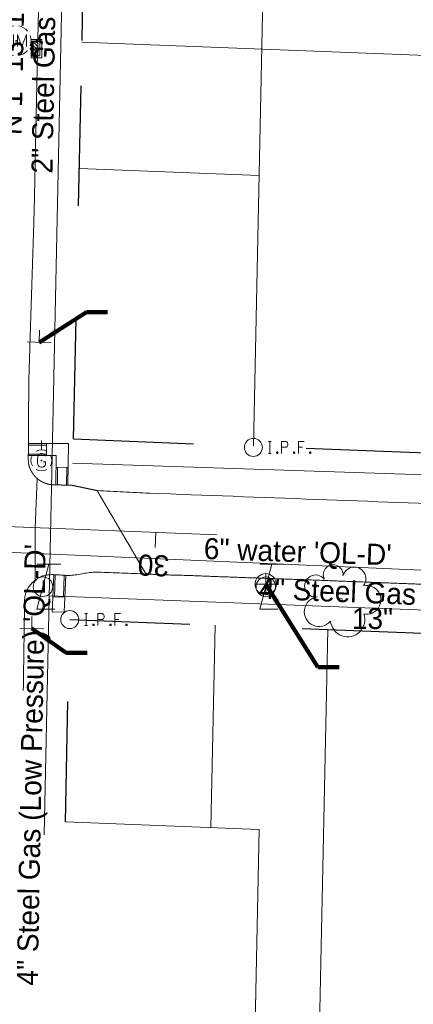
# Model space of a CAD drawing. Header units: feet. Extents: x 2433273 to 2447442, y 555003 to 575201.
# Tile 103 of 226: x 2445441 to 2445572, y 557864 to 558191. Entities that reach past the tile are written whole.
import ezdxf
from ezdxf.enums import TextEntityAlignment as Align

# ---------------------------------------------------------------- set-up
doc = ezdxf.new("R2010")
doc.units = ezdxf.units.FT
doc.header["$LTSCALE"] = 50
doc.header["$MEASUREMENT"] = 0
for name, pattern in [('cl20', [100, 5, -5, 80, -5, 5]), ('cl50', [100, 7.5, -7.5, 70, -7.5, 7.5]), ('DGN Style 1', [291.026069, 0.484236, -290.541832]), ('DGN Style 2', [484.236387, 290.541832, -193.694555]), ('DGN Style 3', [677.930942, 484.236387, -193.694555]), ('DGN Style 4', [775.262456, 387.38911, -193.694555, 0.484236, -193.694555]), ('DGN Style 5', [338.965471, 145.270916, -193.694555]), ('DGN Style 6', [921.017609, 0.484236, -193.694555, 338.965471, -193.694555, 0.484236, -193.694555]), ('DGN Style 7', [968.472775, 435.812749, -193.694555, 145.270916, -193.694555]), ('drainage01', [1.6, 0.85, -0.75]), ('rowex', [4.85, 0.8, -0.375, -0.375, 0.8, -0.3, 0.8, -0.3, 0.8, -0.3])]:
    doc.linetypes.add(name, pattern=pattern)
for name, color, linetype, lineweight in [('DR_X_Cells', 151, 'DGN Style 2', 0), ('DR_X_Cells (Construction)', 151, 'DGN Style 2', 0), ('DV_X_Property_Line', 7, 'Continuous', 0), ('GE_P_CL_50', 7, 'cl50', 13), ('GK_Drainage_Nodes (Construction)', 7, 'Continuous', 53), ('PV_P_Curb_Ramp', 120, 'Continuous', 13), ('PV_X_EOP', 7, 'DGN Style 3', 0), ('RW_X_CL_20', 6, 'cl20', 0), ('RW_X_Fee_RW', 6, 'rowex', 30), ('SN_X_Public', 3, 'Continuous', 0), ('SV_X_Break_Lines', 4, 'DGN Style 2', 0), ('SV_X_Control_Cells_Found', 7, 'Continuous', 0), ('SV_X_Mon_Cells_Found', 7, 'Continuous', 0), ('SV_X_Text', 7, 'Continuous', 0), ('UT_X_Gas', 2, 'Continuous', 0), ('UT_X_Gas_Cells', 2, 'Continuous', 0), ('UT_X_Gas_Cells (Construction)', 2, 'Continuous', 0), ('UT_X_Gas_Text', 7, 'Continuous', 0), ('UT_X_Misc_Cells', 7, 'Continuous', 0), ('UT_X_Unknown_Cells', 7, 'Continuous', 0), ('UT_X_Unknown_Cells (Construction)', 7, 'Continuous', 0), ('UT_X_Water', 133, 'Continuous', 0), ('UT_X_Water_Text', 7, 'Continuous', 0), ('VG_X_Cells', 3, 'Continuous', 0), ('VG_X_Text', 7, 'Continuous', 0)]:
    doc.layers.add(name, color=color, linetype=linetype, lineweight=lineweight)
doc.styles.add('Slanted-Normal LS 0.50', font='font31.shx', dxfattribs={"height": 0.14})
doc.styles.add('Slanted-Normal LS 0.50_0', font='font31.shx')
doc.styles.add('Style-font31', font='font31.shx')
doc.dimstyles.new('Dec-0  Slanted', dxfattribs={"dimscale": 50, "dimtxt": 0.14, "dimasz": 0.14, "dimexe": 0.07, "dimexo": 0.07, "dimgap": 0.07, "dimtad": 1, "dimdec": 0, "dimzin": 3, "dimdsep": 46, "dimtxsty": 'Slanted-Normal LS 0.50_0', "dimcen": 0.09, "dimclrd": 97, "dimclre": 97, "dimclrt": 7, "dimadec": 0, "dimazin": 3, "dimtfac": 1, "dimtdec": 0, "dimtofl": 0, "dimtmove": 1, "dimatfit": 1, "dimfxl": 1, "dimtzin": 3, "dimlwd": 0, "dimlwe": 0, "dimarcsym": 0})

# ---------------------------------------------------------------- blocks, each defined once
blk = doc.blocks.new('BM_9')
at = {"layer": 'SV_X_Control_Cells_Found', "color": 2, "linetype": 'Continuous', "lineweight": 0}
for p, q in [((0, 0.0705), (0, -0.0705)), ((-0.0705, 0), (0.0705, 0))]:
    blk.add_line(p, q, dxfattribs=at)
blk.add_circle((0, 0), 0.0705, dxfattribs=at)
blk = doc.blocks.new('CB3-X_5')
at = {"layer": 'DR_X_Cells', "color": 151, "linetype": 'Continuous', "lineweight": 0}
for p, q in [((-2.5, -1.76), (-0.75, 0)), ((-2.5, -0.63), (-1.88, 0)), ((-1.44, -1.83), (0.38, 0)), ((-0.31, -1.83), (1.51, 0)), ((0.82, -1.83), (2.5, -0.14)), ((1.94, -1.83), (2.5, -1.28))]:
    blk.add_line(p, q, dxfattribs=at)
at = {"layer": 'DR_X_Cells', "color": 151, "linetype": 'drainage01', "lineweight": 0}
blk.add_lwpolyline([(-3.04, 1.42), (3.04, 1.42), (3.04, -2.17), (-3.04, -2.17), (-3.04, 1.42)], close=True, dxfattribs=at)
at = {"layer": 'DR_X_Cells', "color": 151, "linetype": 'Continuous', "lineweight": 0, "flags": 128}
blk.add_lwpolyline([(-2.5, 0), (2.5, 0), (2.5, -1.83), (-2.5, -1.83), (-2.5, 0)], close=True, dxfattribs=at)
at = {"layer": 'DR_X_Cells (Construction)', "color": 20, "linetype": 'drainage01', "lineweight": 0}
blk.add_lwpolyline([(-2.37, 0.75), (2.37, 0.75), (2.37, -1.5), (-2.37, -1.5), (-2.37, 0.75)], close=True, dxfattribs=at)
at = {"layer": 'GK_Drainage_Nodes (Construction)', "color": 21, "linetype": 'DGN Style 2', "lineweight": 53}
blk.add_point((0, 1.42), dxfattribs=at)
at = {"layer": 'GK_Drainage_Nodes (Construction)', "color": 61, "linetype": 'DGN Style 6', "lineweight": 53}
for p in [(0, 0.75), (-2.37, -0.37), (0, -1.5), (2.37, -0.37)]:
    blk.add_point(p, dxfattribs=at)
at = {"layer": 'GK_Drainage_Nodes (Construction)', "color": 21, "linetype": 'DGN Style 5', "lineweight": 53}
blk.add_point((0, 0), dxfattribs=at)
at = {"layer": 'GK_Drainage_Nodes (Construction)', "color": 40, "linetype": 'DGN Style 4', "lineweight": 53}
blk.add_point((0, 0), dxfattribs=at)
at = {"layer": 'GK_Drainage_Nodes (Construction)', "color": 151, "linetype": 'DGN Style 7', "lineweight": 53}
blk.add_point((0, -0.37), dxfattribs=at)
at = {"layer": 'GK_Drainage_Nodes (Construction)', "color": 223, "linetype": 'DGN Style 1', "lineweight": 53}
blk.add_point((0, -2.17), dxfattribs=at)
blk = doc.blocks.new('UMH_4')
at = {"layer": 'UT_X_Unknown_Cells', "color": 7, "linetype": 'Continuous', "lineweight": 0}
for p, q in [((-0.0671, 0.0408), (-0.0671, -0.0232)), ((-0.0167, 0.0408), (-0.0167, -0.0232))]:
    blk.add_line(p, q, dxfattribs=at)
at = {"layer": 'UT_X_Unknown_Cells', "color": 7, "linetype": 'Continuous', "lineweight": 0, "flags": 128}
blk.add_lwpolyline([(0.0094, -0.0392), (0.0094, 0.0408), (0.0391, -0.0392), (0.0687, 0.0408), (0.0687, -0.0392)], dxfattribs=at)
at = {"layer": 'UT_X_Unknown_Cells', "color": 7, "linetype": 'Continuous', "lineweight": 0}
for centre, radius, start, end in [((0, 0), 0.1, 100.0806, 140.07213), ((0, 0), 0.1, 40.05767, 80.10608), ((0, 0), 0.1, 160.01689, 200.03919), ((0, 0), 0.1, 340.01689, 20.03919), ((0, 0), 0.1, 220.05767, 260.04731), ((-0.0419, -0.0114), 0.0279, 205.19243, 334.80757), ((0, 0), 0.1, 280.01144, 320.02638)]:
    blk.add_arc(centre, radius, start, end, dxfattribs=at)
at = {"layer": 'UT_X_Unknown_Cells (Construction)', "color": 7, "linetype": 'Continuous', "lineweight": 30}
blk.add_point((0, 0), dxfattribs=at)
blk = doc.blocks.new('TLGT_3')
at = {"layer": 'UT_X_Misc_Cells', "color": 30, "linetype": 'Continuous', "lineweight": 0}
for p, q in [((0.0402, 0.15), (-0.0402, -0.15)), ((0.1202, 0.15), (-0.0398, 0.15)), ((0.0798, -0.15), (-0.0402, -0.15))]:
    blk.add_line(p, q, dxfattribs=at)
blk.add_circle((0, 0), 0.065, dxfattribs=at)
blk = doc.blocks.new('GV_2')
at = {"layer": 'UT_X_Gas_Cells', "color": 2, "linetype": 'Continuous', "lineweight": 0}
for p, q in [((0, 0.07), (0, 0.1335)), ((0.0318, 0.1017), (-0.0318, 0.1017))]:
    blk.add_line(p, q, dxfattribs=at)
at = {"layer": 'UT_X_Gas_Cells', "color": 2, "linetype": 'Continuous', "lineweight": 0, "flags": 128}
blk.add_lwpolyline([(0.0266, 0.0273), (0.0259, 0.0308), (0.0238, 0.0344), (0.0203, 0.0379), (0.0153, 0.0422), (0.0118, 0.0436), (0.0089, 0.0443), (0.0047, 0.045), (-0.0038, 0.045), (-0.0074, 0.0443), (-0.0095, 0.0436), (-0.0123, 0.0422), (-0.018, 0.0379), (-0.0215, 0.0329), (-0.0237, 0.0273), (-0.0251, 0.0195), (-0.0265, 0.0082), (-0.0265, -0.0067), (-0.0258, -0.0188), (-0.023, -0.028), (-0.0187, -0.0365), (-0.0152, -0.0393), (-0.0109, -0.0422), (-0.0031, -0.045), (0.0047, -0.045), (0.0125, -0.0436), (0.0153, -0.0422), (0.0181, -0.0407), (0.021, -0.0379), (0.0238, -0.0337), (0.0266, -0.0273), (0.0266, -0.0096), (0.0118, -0.0096)], dxfattribs=at)
at = {"layer": 'UT_X_Gas_Cells', "color": 2, "linetype": 'Continuous', "lineweight": 0}
for start, end in [(60.01836, 120.01574), (330.01836, 29.98164), (239.98426, 299.98164)]:
    blk.add_arc((0, 0), 0.07, start, end, dxfattribs=at)
at = {"layer": 'UT_X_Gas_Cells', "color": 2, "linetype": 'Continuous', "lineweight": 0, "extrusion": (0, 0, -1)}
blk.add_arc((0, 0), 0.07, 330.01836, 29.98164, dxfattribs=at)
at = {"layer": 'UT_X_Gas_Cells (Construction)', "color": 2, "linetype": 'Continuous', "lineweight": 30}
blk.add_point((0, 0), dxfattribs=at)
blk = doc.blocks.new('SGN1P_10')
at = {"layer": 'SN_X_Public', "color": 3, "linetype": 'Continuous', "lineweight": 0}
for p, q in [((0, 0.08), (0, -0.08)), ((0, 0), (-0.08, 0))]:
    blk.add_line(p, q, dxfattribs=at)
blk = doc.blocks.new('TLGT_4')
at = {"layer": 'UT_X_Misc_Cells', "color": 30, "linetype": 'Continuous', "lineweight": 0}
for p, q in [((0.0402, 0.15), (-0.0402, -0.15)), ((0.1202, 0.15), (-0.0398, 0.15)), ((0.0798, -0.15), (-0.0402, -0.15))]:
    blk.add_line(p, q, dxfattribs=at)
blk.add_circle((0, 0), 0.065, dxfattribs=at)
blk = doc.blocks.new('SGN1P_12')
at = {"layer": 'SN_X_Public', "color": 3, "linetype": 'Continuous', "lineweight": 0}
for p, q in [((0, 0.08), (0, -0.08)), ((0, 0), (-0.08, 0))]:
    blk.add_line(p, q, dxfattribs=at)
blk = doc.blocks.new('IPF_35')
at = {"layer": 'SV_X_Mon_Cells_Found', "color": 7, "linetype": 'Continuous', "lineweight": 0, "flags": 128}
for points in [[(0.1007, 0.04), (0.1184, 0.04)], [(0.1095, -0.04), (0.1095, 0.04)], [(0.1878, -0.04), (0.1878, 0.04), (0.2143, 0.04), (0.217, 0.0394), (0.2209, 0.0381), (0.2225, 0.0368), (0.2242, 0.0356), (0.2264, 0.0324), (0.228, 0.0293), (0.2291, 0.0242), (0.2291, 0.0167), (0.2286, 0.0142), (0.2275, 0.0104), (0.2253, 0.006), (0.2231, 0.0041), (0.2214, 0.0028), (0.2187, 0.0016), (0.2143, 0.0009), (0.1878, 0.0009)], [(0.3383, 0.04), (0.3002, 0.04), (0.3002, -0.04)], [(0.3002, 0.0009), (0.3272, 0.0009)], [(0.1007, -0.04), (0.1184, -0.04)], [(0.1575, -0.0293), (0.1602, -0.0293), (0.1619, -0.0305), (0.1635, -0.0331), (0.1635, -0.0362), (0.1619, -0.0387), (0.1602, -0.04), (0.1575, -0.04), (0.1558, -0.0387), (0.1542, -0.0362), (0.1542, -0.0331), (0.1558, -0.0305), (0.1575, -0.0293)], [(0.2699, -0.0293), (0.2727, -0.0293), (0.2743, -0.0305), (0.276, -0.0331), (0.276, -0.0362), (0.2743, -0.0387), (0.2727, -0.04), (0.2699, -0.04), (0.2683, -0.0387), (0.2666, -0.0362), (0.2666, -0.0331), (0.2683, -0.0305), (0.2699, -0.0293)], [(0.3774, -0.0293), (0.3801, -0.0293), (0.3818, -0.0305), (0.3835, -0.0331), (0.3835, -0.0362), (0.3818, -0.0387), (0.3801, -0.04), (0.3774, -0.04), (0.3757, -0.0387), (0.3741, -0.0362), (0.3741, -0.0331), (0.3757, -0.0305), (0.3774, -0.0293)]]:
    blk.add_lwpolyline(points, dxfattribs=at)
at = {"layer": 'SV_X_Mon_Cells_Found', "color": 7, "linetype": 'Continuous', "lineweight": 0}
blk.add_circle((0, 0), 0.06, dxfattribs=at)
blk = doc.blocks.new('IPF_37')
at = {"layer": 'SV_X_Mon_Cells_Found', "color": 7, "linetype": 'Continuous', "lineweight": 0, "flags": 128}
for points in [[(0.1007, 0.04), (0.1184, 0.04)], [(0.1095, -0.04), (0.1095, 0.04)], [(0.1878, -0.04), (0.1878, 0.04), (0.2143, 0.04), (0.217, 0.0394), (0.2209, 0.0381), (0.2225, 0.0368), (0.2242, 0.0356), (0.2264, 0.0324), (0.228, 0.0293), (0.2291, 0.0242), (0.2291, 0.0167), (0.2286, 0.0142), (0.2275, 0.0104), (0.2253, 0.006), (0.2231, 0.0041), (0.2214, 0.0028), (0.2187, 0.0016), (0.2143, 0.0009), (0.1878, 0.0009)], [(0.3383, 0.04), (0.3002, 0.04), (0.3002, -0.04)], [(0.3002, 0.0009), (0.3272, 0.0009)], [(0.1007, -0.04), (0.1184, -0.04)], [(0.1575, -0.0293), (0.1602, -0.0293), (0.1619, -0.0305), (0.1635, -0.0331), (0.1635, -0.0362), (0.1619, -0.0387), (0.1602, -0.04), (0.1575, -0.04), (0.1558, -0.0387), (0.1542, -0.0362), (0.1542, -0.0331), (0.1558, -0.0305), (0.1575, -0.0293)], [(0.2699, -0.0293), (0.2727, -0.0293), (0.2743, -0.0305), (0.276, -0.0331), (0.276, -0.0362), (0.2743, -0.0387), (0.2727, -0.04), (0.2699, -0.04), (0.2683, -0.0387), (0.2666, -0.0362), (0.2666, -0.0331), (0.2683, -0.0305), (0.2699, -0.0293)], [(0.3774, -0.0293), (0.3801, -0.0293), (0.3818, -0.0305), (0.3835, -0.0331), (0.3835, -0.0362), (0.3818, -0.0387), (0.3801, -0.04), (0.3774, -0.04), (0.3757, -0.0387), (0.3741, -0.0362), (0.3741, -0.0331), (0.3757, -0.0305), (0.3774, -0.0293)]]:
    blk.add_lwpolyline(points, dxfattribs=at)
at = {"layer": 'SV_X_Mon_Cells_Found', "color": 7, "linetype": 'Continuous', "lineweight": 0}
blk.add_circle((0, 0), 0.06, dxfattribs=at)
blk = doc.blocks.new('TREE_27')
at = {"layer": 'VG_X_Cells', "color": 3, "linetype": 'Continuous', "lineweight": 0}
blk.add_circle((0, 0), 0.012, dxfattribs=at)
for centre, radius, start, end in [((-0.0492, 0.1684), 0.0658, 354.0047, 205.97412), ((0.0913, 0.1415), 0.0776, 323.82996, 165.0376), ((-0.1655, 0.0932), 0.0735, 39.06254, 279.54124), ((0.173, 0.0018), 0.0957, 259.14531, 101.45961), ((-0.1427, -0.0774), 0.0987, 96.17219, 320.57371), ((0.0473, -0.1303), 0.1142, 184.94757, 19.45715)]:
    blk.add_arc(centre, radius, start, end, dxfattribs=at)

msp = doc.modelspace()

# ---------------------------------------------------------------- linework, layer by layer
at = {"layer": 'DV_X_Property_Line'}
for p, q in [((2445518.67, 558049.73), (2445524.26, 558312.65)), ((2445461.6, 558184.03), (2445763.29, 558172.27)), ((2445460.7, 558142.04), (2445520.58, 558139.71)), ((2445504.54, 557922.86), (2445505.98, 557990.18)), ((2445540.69, 557856.74), (2445543.5, 557988.71)), ((2445456.08, 557924.75), (2445520.58, 557922.24)), ((2445519.21, 557857.58), (2445520.58, 557922.24))]:
    msp.add_line(p, q, dxfattribs=at)
at = {"layer": 'GE_P_CL_50'}
msp.add_line((2445970.84, 558002.07), (2445428.17, 558023.23), dxfattribs=at)
at = {"layer": 'GE_P_CL_50', "linetype": 'Continuous'}
msp.add_line((2445486.18, 558020.97), (2445485.98, 558015.97), dxfattribs=at)
at = {"layer": 'PV_P_Curb_Ramp'}
for p, q in [((2445443.75, 558050.56), (2445443.74, 558046.56)), ((2445443.75, 558050.56), (2445457.08, 558050.57)), ((2445443.75, 558050.06), (2445449.75, 558050.06)), ((2445449.75, 558050.56), (2445449.75, 558046.56)), ((2445457.08, 558050.57), (2445456.94, 558036.72)), ((2445443.74, 558047.06), (2445449.75, 558047.06)), ((2445443.74, 558046.56), (2445453.04, 558046.57)), ((2445453.04, 558046.57), (2445452.94, 558036.79)), ((2445457, 558042.6), (2445453, 558042.64)), ((2445453.5, 558042.63), (2445453.44, 558036.78)), ((2445456.5, 558042.6), (2445456.44, 558036.73)), ((2445452.94, 558036.79), (2445453.44, 558036.78)), ((2445453.44, 558036.78), (2445456.44, 558036.73)), ((2445456.44, 558036.73), (2445456.94, 558036.72)), ((2445451.71, 557994.5), (2445452.2, 558006.95)), ((2445452.41, 557999.48), (2445452.7, 558006.93)), ((2445455.41, 557999.57), (2445455.69, 558006.74)), ((2445455.72, 557994.55), (2445456.19, 558006.72)), ((2445451.91, 557999.5), (2445455.91, 557999.55)), ((2445451.71, 557994.5), (2445455.72, 557994.55))]:
    msp.add_line(p, q, dxfattribs=at)
at = {"layer": 'PV_P_Curb_Ramp', "flags": 128}
msp.add_lwpolyline([(2445452.2, 558006.95), (2445452.7, 558006.93), (2445455.69, 558006.74), (2445456.19, 558006.72)], dxfattribs=at)
at = {"layer": 'PV_X_EOP'}
msp.add_rational_spline([(2445772.55, 557956.07), (2445772.52, 557966.12), (2445772.49, 557976.17), (2445772.46, 557986.22), (2445772.28, 557987.48), (2445772.1, 557988.74), (2445771.92, 557990), (2445771.81, 557990.76), (2445770.95, 557991.25), (2445770.23, 557991.56), (2445766.12, 557993.35), (2445762.05, 557994.75), (2445757.76, 557995.53), (2445755.04, 557996.02), (2445752.33, 557996.52), (2445749.61, 557997.01), (2445734.53, 557997.61), (2445719.44, 557998.2), (2445704.36, 557998.79), (2445686.04, 557999.49), (2445667.71, 558000.19), (2445649.39, 558000.89), (2445630.98, 558001.59), (2445612.57, 558002.3), (2445594.15, 558003.01), (2445575.56, 558003.73), (2445556.96, 558004.44), (2445538.37, 558005.16), (2445519.88, 558005.83), (2445501.4, 558006.49), (2445482.92, 558007.16), (2445477.49, 558016.41), (2445472.06, 558025.66), (2445466.63, 558034.91), (2445463.79, 558035.5), (2445460.94, 558036.1), (2445458.09, 558036.7), (2445456.16, 558036.73), (2445454.23, 558036.77), (2445452.29, 558036.8), (2445447.77, 558036.86), (2445444.37, 558039.84), (2445443.72, 558044.32), (2445443.78, 558053.41), (2445443.83, 558062.5), (2445443.89, 558071.59), (2445444.48, 558090.1), (2445445.07, 558108.61), (2445445.66, 558127.11), (2445446.03, 558144.49), (2445446.39, 558161.87), (2445446.76, 558179.25), (2445447.24, 558199.89), (2445447.72, 558220.54), (2445448.2, 558241.19), (2445448.57, 558256.7), (2445448.95, 558272.21), (2445449.32, 558287.72), (2445449.44, 558296.79), (2445449.56, 558305.87), (2445449.68, 558314.94), (2445451.03, 558323.71), (2445457.85, 558329.39), (2445466.73, 558329.13), (2445468.1, 558335.38), (2445469.46, 558341.63), (2445470.83, 558347.88), (2445465.67, 558348.31), (2445460.5, 558348.74), (2445455.34, 558349.17), (2445449.62, 558349.65), (2445445.09, 558355.39), (2445439.36, 558355.55), (2445433.82, 558355.71), (2445428.29, 558355.87), (2445422.75, 558356.02), (2445417.75, 558356.24), (2445412.74, 558356.46), (2445407.74, 558356.68)], [1, 1, 1, 1, 1, 1, 1, 1, 1, 1, 1, 1, 1, 1, 1, 1, 1, 1, 1, 1, 1, 1, 1, 1, 1, 1, 1, 1, 1, 1, 1, 1, 1, 1, 1, 1, 1, 1, 1, 1, 0.839883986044, 0.839883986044, 1, 1, 1, 1, 1, 1, 1, 1, 1, 1, 1, 1, 1, 1, 1, 1, 1, 1, 1, 0.832839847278, 0.832839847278, 1, 1, 1, 1, 1, 1, 1, 1, 1, 1, 1, 1, 1, 1, 1, 1], degree=3, knots=[0, 0, 0, 0, 0.090909, 0.090909, 0.090909, 0.103531, 0.103531, 0.103531, 0.111133, 0.111133, 0.111133, 0.154419, 0.154419, 0.154419, 0.181818, 0.181818, 0.181818, 0.2, 0.2, 0.2, 0.218182, 0.218182, 0.218182, 0.236364, 0.236364, 0.236364, 0.254545, 0.254545, 0.254545, 0.272727, 0.272727, 0.272727, 0.363636, 0.363636, 0.363636, 0.409091, 0.409091, 0.409091, 0.454545, 0.454545, 0.454545, 0.545455, 0.545455, 0.545455, 0.560606, 0.560606, 0.560606, 0.575758, 0.575758, 0.575758, 0.590909, 0.590909, 0.590909, 0.606061, 0.606061, 0.606061, 0.621212, 0.621212, 0.621212, 0.636364, 0.636364, 0.636364, 0.727273, 0.727273, 0.727273, 0.818182, 0.818182, 0.818182, 0.846799, 0.846799, 0.846799, 0.878504, 0.878504, 0.878504, 0.909091, 0.909091, 0.909091, 1, 1, 1, 1], dxfattribs=at)
msp.add_open_spline([(2445777.57, 558061.11), (2445776.57, 558052.46), (2445775.57, 558043.82), (2445774.56, 558035.17), (2445774.28, 558034.06), (2445774, 558032.95), (2445773.72, 558031.84), (2445773.5, 558030.99), (2445772.93, 558030.31), (2445772.38, 558029.59), (2445771.48, 558028.41), (2445770.57, 558027.34), (2445769.23, 558026.67), (2445767.78, 558025.94), (2445766.29, 558025.61), (2445764.75, 558025.47), (2445762.44, 558025.26), (2445760.11, 558025.22), (2445757.81, 558024.95), (2445755.35, 558024.67), (2445752.9, 558024.39), (2445750.44, 558024.1), (2445735.38, 558024.6), (2445720.32, 558025.1), (2445705.27, 558025.6), (2445686.68, 558026.24), (2445668.1, 558026.88), (2445649.52, 558027.52), (2445630.99, 558028.32), (2445612.46, 558029.12), (2445593.92, 558029.92), (2445575.86, 558030.6), (2445557.79, 558031.29), (2445539.72, 558031.97), (2445521.17, 558032.66), (2445502.62, 558033.35), (2445484.08, 558034.04), (2445478.26, 558034.33), (2445472.45, 558034.62), (2445466.63, 558034.91), (2445472.06, 558025.66), (2445477.49, 558016.41), (2445482.92, 558007.16), (2445477.6, 558007.37), (2445472.28, 558007.58), (2445466.97, 558007.8), (2445464.03, 558007.92), (2445461.14, 558006.95), (2445458.23, 558006.73), (2445455.89, 558006.56), (2445453.52, 558007.04), (2445451.16, 558006.93), (2445449.35, 558006.84), (2445447.65, 558006.48), (2445446.03, 558005.14), (2445443.83, 558003.33), (2445442.53, 558001.13), (2445442.5, 557998.67), (2445442.35, 557988.59), (2445442.2, 557978.51), (2445442.05, 557968.43)], degree=3, knots=[0, 0, 0, 0, 0.2, 0.2, 0.2, 0.223434, 0.223434, 0.223434, 0.241182, 0.241182, 0.241182, 0.270514, 0.270514, 0.270514, 0.302071, 0.302071, 0.302071, 0.349476, 0.349476, 0.349476, 0.4, 0.4, 0.4, 0.433333, 0.433333, 0.433333, 0.466667, 0.466667, 0.466667, 0.5, 0.5, 0.5, 0.533333, 0.533333, 0.533333, 0.566667, 0.566667, 0.566667, 0.6, 0.6, 0.6, 0.8, 0.8, 0.8, 0.842641, 0.842641, 0.842641, 0.866151, 0.866151, 0.866151, 0.88503, 0.88503, 0.88503, 0.899537, 0.899537, 0.899537, 0.919251, 0.919251, 0.919251, 1, 1, 1, 1], dxfattribs=at)
at = {"layer": 'RW_X_CL_20'}
for q in [(2446030.73, 557999.73), (2446024.57, 557999.97)]:
    msp.add_line((2445256.83, 558029.92), q, dxfattribs=at)
at = {"layer": 'RW_X_Fee_RW'}
for p, q in [((2445458.79, 558052.06), (2445464.39, 558315.3)), ((2445458.79, 558052.06), (2445760.48, 558040.29)), ((2445456.08, 557924.75), (2445457.51, 557992.07)), ((2445457.51, 557992.07), (2445759.2, 557980.3))]:
    msp.add_line(p, q, dxfattribs=at)
at = {"layer": 'SV_X_Break_Lines', "flags": 128}
msp.add_lwpolyline([(2445446.68, 558038.93), (2445446.02, 558022.45), (2445446.03, 558005.14)], dxfattribs=at)
at = {"layer": 'UT_X_Gas'}
for p, q in [((2445457.54, 558322.61), (2445449, 557920.42)), ((2445458.48, 558044.07), (2445768.35, 558033.64)), ((2445450.69, 557999.95), (2446053.5, 557977.08))]:
    msp.add_line(p, q, dxfattribs=at)
at = {"layer": 'UT_X_Water', "flags": 128}
msp.add_lwpolyline([(2445418, 558015.16), (2445759.97, 558000.5), (2445778.92, 557999.83)], dxfattribs=at)

# ---------------------------------------------------------------- block references
at = {"layer": 'DR_X_Cells', "color": 151, "linetype": 'Continuous', "lineweight": 0, "rotation": 270}
msp.add_blockref('CB3-X_5', (2445446.86, 558181.85), dxfattribs=at)
at = {"layer": 'SN_X_Public', "color": 3, "linetype": 'Continuous', "lineweight": 0}
for name, p, xscale, yscale, zscale, rotation in [('SGN1P_12', (2445447.33, 558084.2), 50, 50, 50, 267.9440139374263), ('SGN1P_10', (2445444.89, 557988.99), 49.99999999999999, 49.99999999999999, 49.99999999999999, 269.2691947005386)]:
    msp.add_blockref(name, p, dxfattribs=dict(at, xscale=xscale, yscale=yscale, zscale=zscale, rotation=rotation))
at = {"layer": 'SV_X_Control_Cells_Found', "color": 2, "linetype": 'Continuous', "lineweight": 0, "xscale": 50, "yscale": 50, "zscale": 50}
msp.add_blockref('BM_9', (2445522.76, 558003.77), dxfattribs=at)
at = {"layer": 'SV_X_Mon_Cells_Found', "color": 7, "linetype": 'Continuous', "lineweight": 0, "xscale": 50, "yscale": 50, "zscale": 50}
for name, p in [('IPF_35', (2445518.66, 558049.26)), ('IPF_37', (2445457.51, 557992))]:
    msp.add_blockref(name, p, dxfattribs=at)
at = {"layer": 'UT_X_Gas_Cells', "color": 2, "linetype": 'Continuous', "lineweight": 0, "xscale": 50, "yscale": 50, "zscale": 50}
msp.add_blockref('GV_2', (2445448.1, 558044.93), dxfattribs=at)
at = {"layer": 'UT_X_Misc_Cells', "color": 30, "linetype": 'Continuous', "lineweight": 0, "xscale": 50, "yscale": 50, "zscale": 50}
for name, p in [('TLGT_4', (2445448.6, 558002.95)), ('TLGT_3', (2445522.82, 558002.93))]:
    msp.add_blockref(name, p, dxfattribs=at)
at = {"layer": 'UT_X_Unknown_Cells', "color": 7, "linetype": 'Continuous', "lineweight": 0, "xscale": 50, "yscale": 50, "zscale": 50}
msp.add_blockref('UMH_4', (2445439.66, 558184.5), dxfattribs=at)
at = {"layer": 'VG_X_Cells', "color": 3, "linetype": 'Continuous', "lineweight": 0, "xscale": 50, "yscale": 50, "zscale": 50}
msp.add_blockref('TREE_27', (2445547.69, 557998.5), dxfattribs=at)

# ---------------------------------------------------------------- texts
at = {"layer": 'GE_P_CL_50', "linetype": 'Continuous', "style": 'Style-font31'}
msp.add_text('N 1%%d 13\' 10" E', height=7, rotation=88.7805, dxfattribs=at).set_placement((2445435.06, 558182.35), align=Align.TOP_CENTER)
msp.add_text('30', height=7, rotation=177.7664, dxfattribs=at).set_placement((2445485.53, 558013.49), align=Align.CENTER)
at = {"layer": 'UT_X_Gas_Text', "style": 'Slanted-Normal LS 0.50'}
for s, rotation, p in [('2" Steel Gas (Low Pressure) \'QL-D\'', 88.9472, (2445453.11, 558213.65)), ('4" Steel Gas (Low Pressure) \'QL-D\'', 88.9472, (2445448.2, 557943.63)), ('4" Steel Gas (Low Pressure) \'QL-D\'', 357.6964, (2445593.87, 557996.01))]:
    msp.add_text(s, height=7, rotation=rotation, dxfattribs=at).set_placement(p, align=Align.CENTER)
at = {"layer": 'UT_X_Water_Text', "style": 'Slanted-Normal LS 0.50'}
msp.add_text('6" water \'QL-D\'', height=7, rotation=358.053, dxfattribs=at).set_placement((2445533.32, 558011.11), align=Align.CENTER)
at = {"layer": 'VG_X_Text', "style": 'Slanted-Normal LS 0.50'}
msp.add_text('13"', height=7, dxfattribs=at).set_placement((2445551.45, 557995.87), align=Align.TOP_LEFT)

# ---------------------------------------------------------------- leaders
at = {"layer": 'SV_X_Text', "color": 97, "linetype": 'Continuous', "lineweight": 0, "annotation_type": 0, "has_hookline": 1}
for points, hookline_direction, text_width in [([(2445447.33, 558084.2), (2445463.06, 558094.25), (2445470.06, 558094.25)], 0, 75.5), ([(2445522.76, 558003.77), (2445540.18, 557976.2), (2445547.18, 557976.2)], 0, 130.83), ([(2445755.09, 557990.93), (2445737.87, 557971.11), (2445730.87, 557971.11)], 1, 181.89), ([(2445444.89, 557988.99), (2445456.37, 557980.92), (2445463.37, 557980.92)], 0, 33.89)]:
    msp.add_leader(points, dimstyle='Dec-0  Slanted', override={"dimtad": 0, "dimclrd": 0, "dimlwd": 65534}, dxfattribs=dict(at, hookline_direction=hookline_direction, text_width=text_width))

doc.saveas('drawing.dxf')
